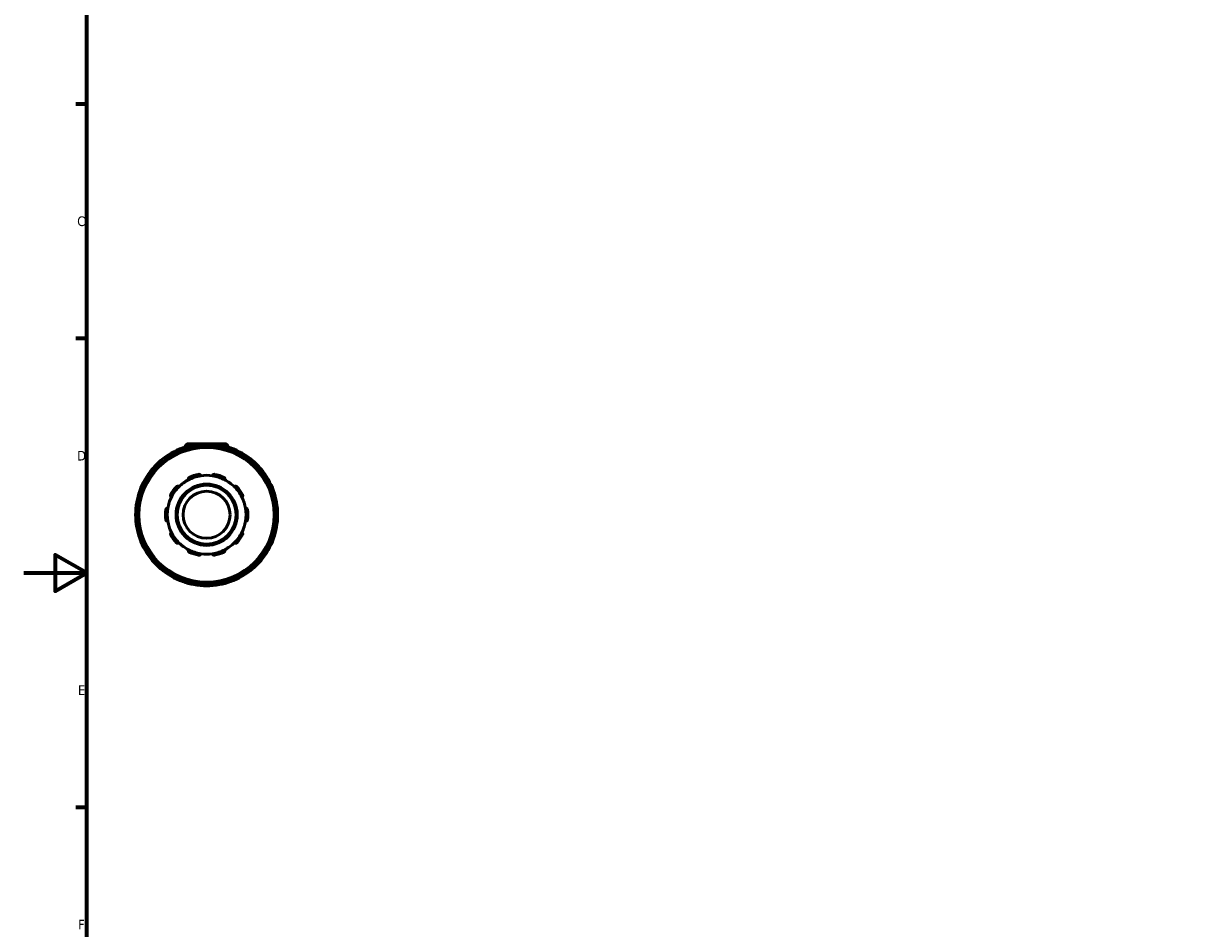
# Model space of a CAD drawing. Header units: millimetres. Extents: x -85 to 901, y -388 to 757.
# Tile 5 of 12: x 0 to 375, y 184 to 471. Entities that reach past the tile are written whole.
import ezdxf

# ---------------------------------------------------------------- set-up
doc = ezdxf.new("R2010")
doc.units = ezdxf.units.MM
for name, color, linetype, lineweight in [('Border (ANSI)', 7, 'Continuous', 70), ('Visible (ANSI)', 7, 'Continuous', 50), ('Visible Narrow (ANSI)', 7, 'Continuous', 35)]:
    doc.layers.add(name, color=color, linetype=linetype, lineweight=lineweight)
doc.styles.add('Note Text (ANSI)', font='tahoma.ttf')

# ---------------------------------------------------------------- blocks, each defined once
blk = doc.blocks.new('Borders Default Border')
at = {"layer": 'Border (ANSI)'}
for p, q in [((20, 445.5), (16.55, 445.5)), ((20, 371.25), (16.55, 371.25)), ((20, 222.75), (16.55, 222.75))]:
    blk.add_line(p, q, dxfattribs=at)
at = {"layer": 'Border (ANSI)', "flags": 128}
for points in [[(20, 20), (20, 574), (821, 574), (821, 20), (20, 20)], [(0, 297), (20, 297), (10, 302.77), (10, 291.23), (20, 297)]]:
    blk.add_lwpolyline(points, dxfattribs=at)
at = {"layer": 'Border (ANSI)', "char_height": 3.05, "attachment_point": 7, "style": 'Note Text (ANSI)'}
for s, insert in [('C', (16.95, 406.8)), ('D', (16.96, 332.6)), ('E', (17.21, 258.35)), ('F', (17.29, 184.1))]:
    blk.add_mtext(s, dxfattribs=dict(at, insert=insert))

msp = doc.modelspace()

# ---------------------------------------------------------------- linework, layer by layer
at = {"layer": 'Visible (ANSI)'}
for p, q in [((52.109, 337.927), (63.809, 337.927)), ((50.089, 335.808), (50.214, 335.591)), ((51.209, 337.027), (51.209, 336.891)), ((54.584, 336.762), (54.584, 337.013)), ((61.334, 337.013), (61.334, 336.762)), ((64.709, 337.027), (64.709, 336.891)), ((65.703, 335.591), (65.828, 335.808)), ((44.368, 332.216), (44.243, 332.433)), ((71.674, 332.433), (71.549, 332.216)), ((40.952, 329.143), (41.17, 329.018)), ((74.747, 329.018), (74.965, 329.143)), ((37.795, 323.172), (37.577, 323.297)), ((78.34, 323.297), (78.122, 323.172)), ((36.373, 318.802), (36.624, 318.802)), ((79.293, 318.802), (79.544, 318.802)), ((36.624, 312.052), (36.373, 312.052)), ((79.544, 312.052), (79.293, 312.052)), ((37.577, 307.557), (37.795, 307.683)), ((78.122, 307.683), (78.34, 307.557)), ((41.17, 301.837), (40.952, 301.712)), ((74.965, 301.712), (74.747, 301.837)), ((44.243, 298.421), (44.368, 298.638)), ((71.549, 298.638), (71.674, 298.421)), ((50.214, 295.263), (50.089, 295.046)), ((54.584, 293.842), (54.584, 294.093)), ((61.334, 294.093), (61.334, 293.842)), ((65.828, 295.046), (65.703, 295.263))]:
    msp.add_line(p, q, dxfattribs=at)
for radius in [21.6, 9.688, 9.316, 7.452]:
    msp.add_circle((57.959, 315.427), radius, dxfattribs=at)
for centre, radius, start, end in [((52.109, 337.027), 0.9, 90, 180), ((57.959, 315.427), 22.5, 79.67129, 100.32871), ((63.809, 337.027), 0.9, 0, 90), ((57.959, 315.427), 22.5, 109.67129, 130.32871), ((50.573, 336.088), 0.559, 109.67129, 210), ((57.959, 315.427), 22.5, 100.32871, 109.67129), ((54.025, 337.013), 0.559, 0, 100.32871), ((61.892, 337.013), 0.559, 79.67129, 180), ((57.959, 315.427), 22.5, 70.32871, 79.67129), ((57.959, 315.427), 22.5, 49.67129, 70.32871), ((65.344, 336.088), 0.559, 330, 70.32871), ((57.959, 315.427), 22.5, 130.32871, 139.67129), ((43.759, 332.154), 0.559, 30, 130.32871), ((72.158, 332.154), 0.559, 49.67129, 150), ((57.959, 315.427), 22.5, 40.32871, 49.67129), ((57.959, 315.427), 22.5, 139.67129, 160.32871), ((41.232, 329.627), 0.559, 139.67129, 240), ((57.959, 315.427), 12.483, 98.58368, 117.41632), ((57.959, 315.427), 13.042, 101.14938, 114.85062), ((57.959, 315.427), 12.483, 81.41632, 98.58368), ((57.959, 315.427), 12.483, 62.58368, 81.41632), ((57.959, 315.427), 13.042, 65.14938, 78.85062), ((74.685, 329.627), 0.559, 300, 40.32871), ((57.959, 315.427), 22.5, 19.67129, 40.32871), ((57.959, 315.427), 22.5, 160.32871, 169.67129), ((37.298, 322.813), 0.559, 60, 160.32871), ((57.959, 315.427), 13.042, 137.14938, 150.85062), ((57.959, 315.427), 12.483, 134.58368, 153.41632), ((57.959, 315.427), 12.483, 117.41632, 134.58368), ((57.959, 315.427), 12.483, 45.41632, 62.58368), ((57.959, 315.427), 12.483, 26.58368, 45.41632), ((57.959, 315.427), 13.042, 29.14938, 42.85062), ((78.619, 322.813), 0.559, 19.67129, 120), ((57.959, 315.427), 22.5, 10.32871, 19.67129), ((57.959, 315.427), 22.5, 169.67129, 190.32871), ((36.373, 319.361), 0.559, 169.67129, 270), ((57.959, 315.427), 12.483, 153.41632, 170.58368), ((57.959, 315.427), 12.483, 9.41632, 26.58368), ((79.544, 319.361), 0.559, 270, 10.32871), ((57.959, 315.427), 22.5, 349.67129, 10.32871), ((57.959, 315.427), 13.042, 173.14938, 186.85062), ((57.959, 315.427), 12.483, 170.58368, 189.41632), ((57.959, 315.427), 12.483, 350.58368, 9.41632), ((57.959, 315.427), 13.042, 353.14938, 6.85062), ((36.373, 311.493), 0.559, 90, 190.32871), ((57.959, 315.427), 12.483, 189.41632, 206.58368), ((57.959, 315.427), 12.483, 333.41632, 350.58368), ((79.544, 311.493), 0.559, 349.67129, 90), ((57.959, 315.427), 22.5, 190.32871, 199.67129), ((57.959, 315.427), 22.5, 199.67129, 220.32871), ((37.298, 308.041), 0.559, 199.67129, 300), ((57.959, 315.427), 13.042, 209.14938, 222.85062), ((57.959, 315.427), 12.483, 206.58368, 225.41632), ((57.959, 315.427), 12.483, 314.58368, 333.41632), ((57.959, 315.427), 13.042, 317.14938, 330.85062), ((57.959, 315.427), 22.5, 319.67129, 340.32871), ((78.619, 308.041), 0.559, 240, 340.32871), ((57.959, 315.427), 22.5, 340.32871, 349.67129), ((57.959, 315.427), 12.483, 225.41632, 242.58368), ((57.959, 315.427), 12.483, 242.58368, 261.41632), ((57.959, 315.427), 12.483, 278.58368, 297.41632), ((57.959, 315.427), 12.483, 297.41632, 314.58368), ((41.232, 301.228), 0.559, 120, 220.32871), ((57.959, 315.427), 22.5, 220.32871, 229.67129), ((57.959, 315.427), 13.042, 245.14938, 258.85062), ((57.959, 315.427), 12.483, 261.41632, 278.58368), ((57.959, 315.427), 13.042, 281.14938, 294.85062), ((57.959, 315.427), 22.5, 310.32871, 319.67129), ((74.685, 301.228), 0.559, 319.67129, 60), ((43.759, 298.701), 0.559, 229.67129, 330), ((57.959, 315.427), 22.5, 229.67129, 250.32871), ((57.959, 315.427), 22.5, 289.67129, 310.32871), ((72.158, 298.701), 0.559, 210, 310.32871), ((50.573, 294.767), 0.559, 150, 250.32871), ((57.959, 315.427), 22.5, 250.32871, 259.67129), ((54.025, 293.842), 0.559, 259.67129, 0), ((57.959, 315.427), 22.5, 259.67129, 280.32871), ((61.892, 293.842), 0.559, 180, 280.32871), ((57.959, 315.427), 22.5, 280.32871, 289.67129), ((65.344, 294.767), 0.559, 289.67129, 30)]:
    msp.add_arc(centre, radius, start, end, dxfattribs=at)
for points, knots in [([(52.211, 326.508), (52.182, 326.566), (52.162, 326.634), (52.149, 326.781), (52.158, 326.86), (52.205, 326.996), (52.24, 327.062), (52.315, 327.149), (52.344, 327.176), (52.407, 327.224), (52.442, 327.245), (52.478, 327.261)], [0.20096966, 0.20096966, 0.20096966, 0.20096966, 0.2281326, 0.2281326, 0.25705723, 0.25705723, 0.28082986, 0.28082986, 0.29271618, 0.29271618, 0.3046025, 0.3046025, 0.3046025, 0.3046025]), ([(55.437, 328.223), (55.476, 328.231), (55.516, 328.234), (55.595, 328.233), (55.634, 328.228), (55.746, 328.202), (55.813, 328.169), (55.931, 328.086), (55.985, 328.027), (56.061, 327.901), (56.084, 327.834), (56.095, 327.77)], [0.10539453, 0.10539453, 0.10539453, 0.10539453, 0.11728084, 0.11728084, 0.12916716, 0.12916716, 0.15293979, 0.15293979, 0.18186442, 0.18186442, 0.20902736, 0.20902736, 0.20902736, 0.20902736]), ([(59.822, 327.77), (59.833, 327.834), (59.856, 327.901), (59.932, 328.027), (59.986, 328.086), (60.104, 328.169), (60.171, 328.202), (60.283, 328.228), (60.322, 328.233), (60.401, 328.234), (60.442, 328.231), (60.48, 328.223)], [0.20096966, 0.20096966, 0.20096966, 0.20096966, 0.2281326, 0.2281326, 0.25705723, 0.25705723, 0.28082986, 0.28082986, 0.29271618, 0.29271618, 0.3046025, 0.3046025, 0.3046025, 0.3046025]), ([(63.439, 327.261), (63.475, 327.245), (63.51, 327.224), (63.573, 327.176), (63.602, 327.149), (63.677, 327.062), (63.712, 326.996), (63.759, 326.86), (63.768, 326.781), (63.755, 326.634), (63.735, 326.566), (63.706, 326.508)], [0.10539453, 0.10539453, 0.10539453, 0.10539453, 0.11728084, 0.11728084, 0.12916716, 0.12916716, 0.15293979, 0.15293979, 0.18186442, 0.18186442, 0.20902736, 0.20902736, 0.20902736, 0.20902736]), ([(48.397, 324.297), (48.424, 324.326), (48.455, 324.352), (48.519, 324.398), (48.554, 324.417), (48.66, 324.461), (48.734, 324.475), (48.878, 324.477), (48.956, 324.461), (49.092, 324.403), (49.15, 324.363), (49.196, 324.318)], [0.10539453, 0.10539453, 0.10539453, 0.10539453, 0.11728084, 0.11728084, 0.12916716, 0.12916716, 0.15293979, 0.15293979, 0.18186442, 0.18186442, 0.20902736, 0.20902736, 0.20902736, 0.20902736]), ([(66.721, 324.318), (66.767, 324.363), (66.825, 324.403), (66.961, 324.461), (67.04, 324.477), (67.183, 324.475), (67.257, 324.461), (67.363, 324.417), (67.398, 324.398), (67.463, 324.352), (67.493, 324.326), (67.52, 324.297)], [0.20096966, 0.20096966, 0.20096966, 0.20096966, 0.2281326, 0.2281326, 0.25705723, 0.25705723, 0.28082986, 0.28082986, 0.29271618, 0.29271618, 0.3046025, 0.3046025, 0.3046025, 0.3046025]), ([(46.795, 321.013), (46.738, 321.044), (46.682, 321.087), (46.585, 321.198), (46.546, 321.267), (46.503, 321.405), (46.493, 321.479), (46.503, 321.594), (46.51, 321.632), (46.534, 321.708), (46.549, 321.745), (46.569, 321.78)], [0.20096966, 0.20096966, 0.20096966, 0.20096966, 0.2281326, 0.2281326, 0.25705723, 0.25705723, 0.28082986, 0.28082986, 0.29271618, 0.29271618, 0.3046025, 0.3046025, 0.3046025, 0.3046025]), ([(69.349, 321.78), (69.368, 321.745), (69.384, 321.708), (69.407, 321.632), (69.414, 321.594), (69.424, 321.479), (69.414, 321.405), (69.371, 321.267), (69.332, 321.198), (69.235, 321.087), (69.179, 321.044), (69.122, 321.013)], [0.10539453, 0.10539453, 0.10539453, 0.10539453, 0.11728084, 0.11728084, 0.12916716, 0.12916716, 0.15293979, 0.15293979, 0.18186442, 0.18186442, 0.20902736, 0.20902736, 0.20902736, 0.20902736]), ([(45.01, 316.983), (45.015, 317.022), (45.024, 317.061), (45.05, 317.136), (45.066, 317.172), (45.126, 317.271), (45.178, 317.325), (45.293, 317.411), (45.366, 317.444), (45.509, 317.477), (45.58, 317.479), (45.644, 317.47)], [0.10539453, 0.10539453, 0.10539453, 0.10539453, 0.11728084, 0.11728084, 0.12916716, 0.12916716, 0.15293979, 0.15293979, 0.18186442, 0.18186442, 0.20902736, 0.20902736, 0.20902736, 0.20902736]), ([(70.273, 317.47), (70.337, 317.479), (70.408, 317.477), (70.551, 317.444), (70.624, 317.411), (70.739, 317.325), (70.791, 317.271), (70.851, 317.172), (70.868, 317.136), (70.893, 317.061), (70.902, 317.022), (70.907, 316.983)], [0.20096966, 0.20096966, 0.20096966, 0.20096966, 0.2281326, 0.2281326, 0.25705723, 0.25705723, 0.28082986, 0.28082986, 0.29271618, 0.29271618, 0.3046025, 0.3046025, 0.3046025, 0.3046025]), ([(45.644, 313.385), (45.58, 313.376), (45.509, 313.378), (45.366, 313.411), (45.293, 313.444), (45.178, 313.53), (45.126, 313.584), (45.066, 313.683), (45.05, 313.718), (45.024, 313.793), (45.015, 313.832), (45.01, 313.872)], [0.20096966, 0.20096966, 0.20096966, 0.20096966, 0.2281326, 0.2281326, 0.25705723, 0.25705723, 0.28082986, 0.28082986, 0.29271618, 0.29271618, 0.3046025, 0.3046025, 0.3046025, 0.3046025]), ([(70.907, 313.872), (70.902, 313.832), (70.893, 313.793), (70.868, 313.718), (70.851, 313.683), (70.791, 313.584), (70.739, 313.53), (70.624, 313.444), (70.551, 313.411), (70.408, 313.378), (70.337, 313.376), (70.273, 313.385)], [0.10539453, 0.10539453, 0.10539453, 0.10539453, 0.11728084, 0.11728084, 0.12916716, 0.12916716, 0.15293979, 0.15293979, 0.18186442, 0.18186442, 0.20902736, 0.20902736, 0.20902736, 0.20902736]), ([(46.569, 309.075), (46.549, 309.11), (46.534, 309.146), (46.51, 309.222), (46.503, 309.261), (46.493, 309.376), (46.503, 309.45), (46.546, 309.587), (46.585, 309.657), (46.682, 309.768), (46.738, 309.811), (46.795, 309.841)], [0.10539453, 0.10539453, 0.10539453, 0.10539453, 0.11728084, 0.11728084, 0.12916716, 0.12916716, 0.15293979, 0.15293979, 0.18186442, 0.18186442, 0.20902736, 0.20902736, 0.20902736, 0.20902736]), ([(69.122, 309.841), (69.179, 309.811), (69.235, 309.768), (69.332, 309.657), (69.371, 309.587), (69.414, 309.45), (69.424, 309.376), (69.414, 309.261), (69.407, 309.222), (69.384, 309.146), (69.368, 309.11), (69.349, 309.075)], [0.20096966, 0.20096966, 0.20096966, 0.20096966, 0.2281326, 0.2281326, 0.25705723, 0.25705723, 0.28082986, 0.28082986, 0.29271618, 0.29271618, 0.3046025, 0.3046025, 0.3046025, 0.3046025]), ([(49.196, 306.537), (49.15, 306.492), (49.092, 306.452), (48.956, 306.394), (48.878, 306.378), (48.734, 306.38), (48.66, 306.393), (48.554, 306.438), (48.519, 306.457), (48.455, 306.502), (48.424, 306.529), (48.397, 306.558)], [0.20096966, 0.20096966, 0.20096966, 0.20096966, 0.2281326, 0.2281326, 0.25705723, 0.25705723, 0.28082986, 0.28082986, 0.29271618, 0.29271618, 0.3046025, 0.3046025, 0.3046025, 0.3046025]), ([(52.478, 303.593), (52.442, 303.61), (52.407, 303.631), (52.344, 303.678), (52.315, 303.705), (52.24, 303.792), (52.205, 303.858), (52.158, 303.994), (52.149, 304.074), (52.162, 304.221), (52.182, 304.289), (52.211, 304.347)], [0.10539453, 0.10539453, 0.10539453, 0.10539453, 0.11728084, 0.11728084, 0.12916716, 0.12916716, 0.15293979, 0.15293979, 0.18186442, 0.18186442, 0.20902736, 0.20902736, 0.20902736, 0.20902736]), ([(63.706, 304.347), (63.735, 304.289), (63.755, 304.221), (63.768, 304.074), (63.759, 303.994), (63.712, 303.858), (63.677, 303.792), (63.602, 303.705), (63.573, 303.678), (63.51, 303.631), (63.475, 303.61), (63.439, 303.593)], [0.20096966, 0.20096966, 0.20096966, 0.20096966, 0.2281326, 0.2281326, 0.25705723, 0.25705723, 0.28082986, 0.28082986, 0.29271618, 0.29271618, 0.3046025, 0.3046025, 0.3046025, 0.3046025]), ([(67.52, 306.558), (67.493, 306.529), (67.463, 306.502), (67.398, 306.457), (67.363, 306.438), (67.257, 306.393), (67.183, 306.38), (67.04, 306.378), (66.961, 306.394), (66.825, 306.452), (66.767, 306.492), (66.721, 306.537)], [0.10539453, 0.10539453, 0.10539453, 0.10539453, 0.11728084, 0.11728084, 0.12916716, 0.12916716, 0.15293979, 0.15293979, 0.18186442, 0.18186442, 0.20902736, 0.20902736, 0.20902736, 0.20902736]), ([(56.095, 303.084), (56.084, 303.021), (56.061, 302.954), (55.985, 302.828), (55.931, 302.769), (55.813, 302.686), (55.746, 302.653), (55.634, 302.627), (55.595, 302.622), (55.516, 302.621), (55.476, 302.624), (55.437, 302.632)], [0.20096966, 0.20096966, 0.20096966, 0.20096966, 0.2281326, 0.2281326, 0.25705723, 0.25705723, 0.28082986, 0.28082986, 0.29271618, 0.29271618, 0.3046025, 0.3046025, 0.3046025, 0.3046025]), ([(60.48, 302.632), (60.442, 302.624), (60.401, 302.621), (60.322, 302.622), (60.283, 302.627), (60.171, 302.653), (60.104, 302.686), (59.986, 302.769), (59.932, 302.828), (59.856, 302.954), (59.833, 303.021), (59.822, 303.084)], [0.10539453, 0.10539453, 0.10539453, 0.10539453, 0.11728084, 0.11728084, 0.12916716, 0.12916716, 0.15293979, 0.15293979, 0.18186442, 0.18186442, 0.20902736, 0.20902736, 0.20902736, 0.20902736])]:
    msp.add_open_spline(points, degree=3, knots=knots, dxfattribs=at)
at = {"layer": 'Visible Narrow (ANSI)'}
for p, q in [((50.09, 335.809), (50.535, 336.066)), ((50.385, 336.613), (50.558, 336.129)), ((50.737, 335.803), (50.581, 336.073)), ((51.615, 337.027), (51.21, 337.027)), ((54.017, 337.056), (53.925, 337.561)), ((54.025, 336.996), (54.025, 336.683)), ((54.068, 337.013), (54.582, 337.013)), ((61.335, 337.013), (61.849, 337.013)), ((61.892, 336.683), (61.892, 336.996)), ((61.992, 337.561), (61.9, 337.056)), ((64.707, 337.027), (64.302, 337.027)), ((65.336, 336.073), (65.18, 335.803)), ((65.359, 336.129), (65.532, 336.613)), ((65.382, 336.066), (65.827, 335.809)), ((43.731, 332.187), (43.398, 332.579)), ((43.768, 332.139), (43.924, 331.869)), ((43.797, 332.176), (44.241, 332.433)), ((71.676, 332.433), (72.12, 332.176)), ((71.993, 331.869), (72.15, 332.139)), ((72.519, 332.579), (72.187, 332.187)), ((40.807, 329.988), (41.198, 329.655)), ((40.953, 329.144), (41.21, 329.589)), ((41.517, 329.462), (41.247, 329.618)), ((74.67, 329.618), (74.4, 329.462)), ((74.707, 329.589), (74.964, 329.144)), ((74.719, 329.655), (75.11, 329.988)), ((37.257, 322.828), (36.773, 323.001)), ((37.313, 322.805), (37.583, 322.649)), ((37.32, 322.851), (37.577, 323.296)), ((78.334, 322.649), (78.604, 322.805)), ((78.341, 323.296), (78.597, 322.851)), ((79.144, 323.001), (78.66, 322.828)), ((35.825, 319.461), (36.33, 319.369)), ((36.373, 318.804), (36.373, 319.317)), ((36.702, 319.361), (36.39, 319.361)), ((79.527, 319.361), (79.215, 319.361)), ((79.544, 319.317), (79.544, 318.804)), ((79.587, 319.369), (80.092, 319.461)), ((36.373, 311.537), (36.373, 312.051)), ((79.544, 312.051), (79.544, 311.537)), ((36.33, 311.486), (35.825, 311.394)), ((36.39, 311.493), (36.702, 311.493)), ((36.773, 307.854), (37.257, 308.027)), ((37.583, 308.206), (37.313, 308.05)), ((37.577, 307.559), (37.32, 308.004)), ((78.604, 308.05), (78.334, 308.206)), ((78.597, 308.004), (78.341, 307.559)), ((78.66, 308.027), (79.144, 307.854)), ((79.215, 311.493), (79.527, 311.493)), ((80.092, 311.394), (79.587, 311.486)), ((41.198, 301.199), (40.807, 300.867)), ((41.21, 301.266), (40.953, 301.71)), ((41.247, 301.236), (41.517, 301.392)), ((74.4, 301.392), (74.67, 301.236)), ((74.964, 301.71), (74.707, 301.266)), ((75.11, 300.867), (74.719, 301.199)), ((43.398, 298.276), (43.731, 298.667)), ((43.924, 298.986), (43.768, 298.716)), ((44.241, 298.422), (43.797, 298.679)), ((72.12, 298.679), (71.676, 298.422)), ((72.15, 298.716), (71.993, 298.986)), ((72.187, 298.667), (72.519, 298.276)), ((50.535, 294.789), (50.09, 295.045)), ((50.558, 294.726), (50.385, 294.242)), ((50.581, 294.782), (50.737, 295.052)), ((53.925, 293.294), (54.017, 293.799)), ((54.025, 294.171), (54.025, 293.859)), ((54.582, 293.842), (54.068, 293.842)), ((61.849, 293.842), (61.335, 293.842)), ((61.892, 293.859), (61.892, 294.171)), ((61.9, 293.799), (61.992, 293.294)), ((65.18, 295.052), (65.336, 294.782)), ((65.532, 294.242), (65.359, 294.726)), ((65.827, 295.045), (65.382, 294.789))]:
    msp.add_line(p, q, dxfattribs=at)
msp.add_circle((57.959, 315.427), 21.227, dxfattribs=at)
for start, end in [(112.0178, 127.9822), (100.79584, 109.20416), (82.0178, 97.9822), (70.79584, 79.20416), (52.0178, 67.9822), (130.79584, 139.20416), (40.79584, 49.20416), (142.0178, 157.9822), (22.0178, 37.9822), (160.79584, 169.20416), (10.79584, 19.20416), (172.0178, 187.9822), (352.0178, 7.9822), (190.79584, 199.20416), (340.79584, 349.20416), (202.0178, 217.9822), (322.0178, 337.9822), (220.79584, 229.20416), (310.79584, 319.20416), (232.0178, 247.9822), (292.0178, 307.9822), (250.79584, 259.20416), (262.0178, 277.9822), (280.79584, 289.20416)]:
    msp.add_arc((57.959, 315.427), 21.941, start, end, dxfattribs=at)

# ---------------------------------------------------------------- block references
msp.add_blockref('Borders Default Border', (0, 0))

doc.saveas('drawing.dxf')
